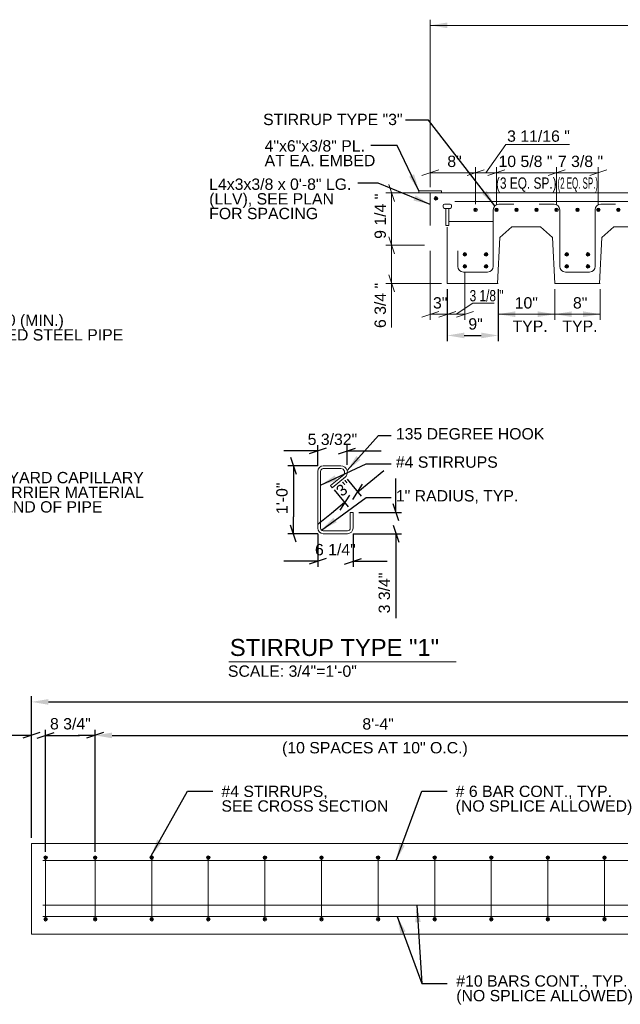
# Model space of a CAD drawing. Header units: inches. Extents: x 7536 to 7977, y 14815 to 15124.
# Tile 2 of 8: x 7638 to 7744, y 14839 to 15013. Entities that reach past the tile are written whole.
import ezdxf
from ezdxf.enums import TextEntityAlignment as Align

# ---------------------------------------------------------------- set-up
doc = ezdxf.new("R2010")
doc.units = ezdxf.units.IN
doc.header["$LTSCALE"] = 12
doc.header["$MEASUREMENT"] = 0
for name, color, linetype, lineweight in [('G-ANNO-DIM', 1, 'Continuous', 0), ('G-ANNO-TEXT', 7, 'Continuous', 0), ('S-BEAM-PRIM', 214, 'Continuous', 13), ('S-REIN-RBAR', 5, 'Continuous', 13)]:
    doc.layers.add(name, color=color, linetype=linetype, lineweight=lineweight)
doc.styles.add("1 2 1'-0", font='arial.ttf', dxfattribs={"height": 3})
doc.styles.add("3 4 1'-0", font='arial.ttf', dxfattribs={"height": 2})
doc.dimstyles.new("3 4 1'-0", dxfattribs={"dimtxt": 2, "dimasz": 3, "dimexe": 1, "dimexo": 1, "dimgap": 1, "dimtad": 1, "dimdec": 4, "dimzin": 11, "dimdsep": 46, "dimlunit": 4, "dimtxsty": "3 4 1'-0", "dimblk": '_Oblique_0.3', "dimcen": 0.09, "dimadec": 4, "dimazin": 3, "dimtfac": 1, "dimtdec": 4, "dimtofl": 0, "dimtmove": 0, "dimatfit": 3, "dimfxl": 1, "dimfrac": 2, "dimtzin": 11, "dimarcsym": 0})

# ---------------------------------------------------------------- blocks, each defined once
blk = doc.blocks.new('REINFDOT')
for radius in [0.00313, 0.00187, 0.000625]:
    blk.add_circle((0, 0), radius)
blk = doc.blocks.new('REINF. DOT')
at = {"layer": 'S-REIN-RBAR', "xscale": 100, "yscale": 100, "zscale": 100, "rotation": 90.00000000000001}
blk.add_blockref('REINFDOT', (36.53, 24.59), dxfattribs=at)
blk = doc.blocks.new('*U12')
at = {"layer": 'S-REIN-RBAR'}
for p, q in [((-6.75, 6), (-4.13, 6)), ((4.12, 6), (6.75, 6)), ((-3.12, 5), (-3.12, -5)), ((3.13, -5), (3.13, 5)), ((-2.12, -6), (2.13, -6))]:
    blk.add_line(p, q, dxfattribs=at)
at = {"layer": 'S-REIN-RBAR', "extrusion": (0, 0, -1)}
for centre, start, end in [((4.12, 5), 90, 180), ((-4.13, 5), 0, 90)]:
    blk.add_arc(centre, 1, start, end, dxfattribs=at)
at = {"layer": 'S-REIN-RBAR'}
for centre, start, end in [((-2.12, -5), 180, 270), ((2.13, -5), 270, 0)]:
    blk.add_arc(centre, 1, start, end, dxfattribs=at)
blk = doc.blocks.new('*U13')
at = {"layer": 'S-REIN-RBAR'}
for p, q in [((4.94, 6), (2.32, 6)), ((1.32, 5), (1.32, -5)), ((-4.94, -5), (-4.94, -2.25)), ((0.32, -6), (-3.94, -6))]:
    blk.add_line(p, q, dxfattribs=at)
at = {"layer": 'S-REIN-RBAR', "extrusion": (0, 0, -1)}
blk.add_arc((-2.32, 5), 1, 0, 90, dxfattribs=at)
at = {"layer": 'S-REIN-RBAR'}
for centre, start, end in [((-3.94, -5), 180, 270), ((0.32, -5), 270, 0)]:
    blk.add_arc(centre, 1, start, end, dxfattribs=at)
blk = doc.blocks.new('*U15')
at = {"layer": 'G-ANNO-TEXT'}
for p, q in [((-0.25, 1.87), (-0.25, -1.13)), ((-0.75, -1.38), (-0.75, -1.63)), ((-0.5, -1.13), (0.5, -1.13)), ((0.75, -1.38), (0.75, -1.63)), ((-0.5, -1.88), (0.5, -1.88))]:
    blk.add_line(p, q, dxfattribs=at)
at = {"layer": 'G-ANNO-TEXT', "flags": 128}
blk.add_lwpolyline([(-0.25, 1.87), (0.25, 1.87), (0.25, -1.13)], dxfattribs=at)
at = {"layer": 'G-ANNO-TEXT', "extrusion": (0, 0, -1)}
for centre, start, end in [((0.5, -1.38), 0, 90), ((0.5, -1.63), 270, 0), ((-0.5, -1.38), 90, 180), ((-0.5, -1.63), 180, 270)]:
    blk.add_arc(centre, 0.25, start, end, dxfattribs=at)
blk = doc.blocks.new('*D21')
at = {"layer": 'Defpoints', "color": 0, "lineweight": 0, "transparency": 16777216}
for p in [(7713.73, 14965.99), (7722.73, 14965.99, 0), (7722.73, 14956.79)]:
    blk.add_point(p, dxfattribs=at)
at = {"layer": 'G-ANNO-DIM', "color": 0, "lineweight": -2, "transparency": 16777216}
for p, q in [((7713.73, 14964.99), (7713.73, 14955.79)), ((7722.73, 14964.99), (7722.73, 14955.79)), ((7716.73, 14956.79), (7719.73, 14956.79))]:
    blk.add_line(p, q, dxfattribs=at)
at = {"layer": 'G-ANNO-DIM', "color": 0, "lineweight": 0, "transparency": 16777216}
for points in [[(7716.73, 14957.29), (7716.73, 14956.29), (7713.73, 14956.79)], [(7719.73, 14957.29), (7719.73, 14956.29), (7722.73, 14956.79)]]:
    blk.add_solid(points, dxfattribs=at)
at = {"layer": 'G-ANNO-DIM', "color": 0, "transparency": 16777216, "insert": (7718.73, 14958.81), "char_height": 2, "attachment_point": 5, "style": "3 4 1'-0"}
blk.add_mtext('9"', dxfattribs=at)
blk = doc.blocks.new('_Oblique_0.3')
at = {"color": 0, "linetype": 'ByBlock', "lineweight": -2}
for p, q in [((0, 0), (-1, 0)), ((0.5, 0.167), (-0.5, -0.167))]:
    blk.add_line(p, q, dxfattribs=at)
blk = doc.blocks.new('REINF. DOT_1')
at = {"layer": 'S-REIN-RBAR', "extrusion": (0, 0, -1), "xscale": 100, "yscale": -100, "zscale": 100, "rotation": 90}
blk.add_blockref('REINFDOT', (-36.53, 24.59), dxfattribs=at)
blk = doc.blocks.new('REINF. DOT_2')
at = {"layer": 'S-REIN-RBAR', "xscale": 100, "yscale": 100, "zscale": 100, "rotation": 90.00000000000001}
blk.add_blockref('REINFDOT', (36.53, 24.59), dxfattribs=at)
blk = doc.blocks.new('*U31')
at = {"layer": 'S-REIN-RBAR'}
blk.add_line((0, -5.44, 0), (0, 5.44, 0), dxfattribs=at)
at = {"layer": 'S-REIN-RBAR', "extrusion": (0, 0, -1), "rotation": 165}
blk.add_blockref('REINF. DOT_1', (41.65, 19.74, 0), dxfattribs=at)
at = {"layer": 'S-REIN-RBAR', "rotation": 345}
blk.add_blockref('REINF. DOT_2', (-41.65, -19.74, 0), dxfattribs=at)
blk = doc.blocks.new('*D39')
at = {"layer": 'Defpoints', "color": 0, "lineweight": 0, "transparency": 16777216}
for p in [(7640.26, 14886.11), (7640.26, 14866.99), (7642.76, 14864.51)]:
    blk.add_point(p, dxfattribs=at)
at = {"layer": 'G-ANNO-DIM', "color": 0, "lineweight": -2, "transparency": 16777216}
for p, q in [((7637.26, 14886.11), (7625.27, 14886.11)), ((7640.26, 14867.99), (7640.26, 14887.11)), ((7642.76, 14865.51), (7642.76, 14887.11)), ((7645.76, 14886.11), (7648.76, 14886.11))]:
    blk.add_line(p, q, dxfattribs=at)
at = {"layer": 'G-ANNO-DIM', "color": 0, "lineweight": -2, "transparency": 16777216, "xscale": 3, "yscale": 3, "zscale": 3}
blk.add_blockref('_Oblique_0.3', (7640.26, 14886.11), dxfattribs=at)
at = {"layer": 'G-ANNO-DIM', "color": 0, "lineweight": -2, "transparency": 16777216, "xscale": 3, "yscale": 3, "zscale": 3, "rotation": 180}
blk.add_blockref('_Oblique_0.3', (7642.76, 14886.11), dxfattribs=at)
at = {"layer": 'G-ANNO-DIM', "color": 0, "transparency": 16777216, "insert": (7629.77, 14888.15), "char_height": 2, "attachment_point": 5, "style": "3 4 1'-0"}
blk.add_mtext('2 1/2"', dxfattribs=at)
blk = doc.blocks.new('*D42')
at = {"layer": 'Defpoints', "color": 0, "lineweight": 0, "transparency": 16777216}
for p in [(7958.26, 14892.03), (7640.26, 14866.99), (7958.26, 14866.99)]:
    blk.add_point(p, dxfattribs=at)
at = {"layer": 'G-ANNO-DIM', "color": 0, "lineweight": -2, "transparency": 16777216}
for p, q in [((7640.26, 14867.99), (7640.26, 14893.03)), ((7958.26, 14867.99), (7958.26, 14893.03)), ((7643.26, 14892.03), (7955.26, 14892.03))]:
    blk.add_line(p, q, dxfattribs=at)
at = {"layer": 'G-ANNO-DIM', "color": 0, "lineweight": 0, "transparency": 16777216}
for points in [[(7643.26, 14892.53), (7643.26, 14891.53), (7640.26, 14892.03)], [(7955.26, 14892.53), (7955.26, 14891.53), (7958.26, 14892.03)]]:
    blk.add_solid(points, dxfattribs=at)
at = {"layer": 'G-ANNO-DIM', "color": 0, "transparency": 16777216, "insert": (7799.26, 14894.05), "char_height": 2, "attachment_point": 5, "style": "3 4 1'-0"}
blk.add_mtext('26\'-6"', dxfattribs=at)
blk = doc.blocks.new('*D43')
at = {"layer": 'Defpoints', "color": 0, "lineweight": 0, "transparency": 16777216}
for p in [(7691.84, 14933.76), (7686.55, 14921.76), (7691.84, 14921.76)]:
    blk.add_point(p, dxfattribs=at)
at = {"layer": 'G-ANNO-DIM', "color": 0, "lineweight": -2, "transparency": 16777216}
for p, q in [((7690.84, 14933.76), (7685.55, 14933.76)), ((7686.55, 14930.76), (7686.55, 14924.76)), ((7690.84, 14921.76), (7685.55, 14921.76))]:
    blk.add_line(p, q, dxfattribs=at)
at = {"layer": 'G-ANNO-DIM', "color": 0, "lineweight": -2, "transparency": 16777216, "xscale": 3, "yscale": 3, "zscale": 3}
for p, rotation in [((7686.55, 14933.76), 90), ((7686.55, 14921.76), 270)]:
    blk.add_blockref('_Oblique_0.3', p, dxfattribs=dict(at, rotation=rotation))
at = {"layer": 'G-ANNO-DIM', "color": 0, "transparency": 16777216, "insert": (7684.53, 14928.01), "char_height": 2, "attachment_point": 5, "rotation": 90, "style": "3 4 1'-0"}
blk.add_mtext('1\'-0"', dxfattribs=at)
blk = doc.blocks.new('*D44')
at = {"layer": 'Defpoints', "color": 0, "lineweight": 0, "transparency": 16777216}
for p in [(7690.84, 14922.76), (7697.09, 14922.76), (7697.09, 14916.9)]:
    blk.add_point(p, dxfattribs=at)
at = {"layer": 'G-ANNO-DIM', "color": 0, "lineweight": -2, "transparency": 16777216}
for p, q in [((7690.84, 14921.76), (7690.84, 14915.9)), ((7697.09, 14921.76), (7697.09, 14915.9)), ((7687.84, 14916.9), (7684.84, 14916.9)), ((7700.09, 14916.9), (7703.09, 14916.9))]:
    blk.add_line(p, q, dxfattribs=at)
at = {"layer": 'G-ANNO-DIM', "color": 0, "lineweight": -2, "transparency": 16777216, "xscale": 3, "yscale": 3, "zscale": 3}
blk.add_blockref('_Oblique_0.3', (7690.84, 14916.9), dxfattribs=at)
at = {"layer": 'G-ANNO-DIM', "color": 0, "lineweight": -2, "transparency": 16777216, "xscale": 3, "yscale": 3, "zscale": 3, "rotation": 180}
blk.add_blockref('_Oblique_0.3', (7697.09, 14916.9), dxfattribs=at)
at = {"layer": 'G-ANNO-DIM', "color": 0, "transparency": 16777216, "insert": (7693.96, 14918.93), "char_height": 2, "attachment_point": 5, "style": "3 4 1'-0"}
blk.add_mtext('6 1/4"', dxfattribs=at)
blk = doc.blocks.new('*D45')
at = {"layer": 'Defpoints', "color": 0, "lineweight": 0, "transparency": 16777216}
for p in [(7697.09, 14925.51), (7704.66, 14925.51), (7696.09, 14921.76)]:
    blk.add_point(p, dxfattribs=at)
at = {"layer": 'G-ANNO-DIM', "color": 0, "lineweight": -2, "transparency": 16777216}
for p, q in [((7704.66, 14928.51), (7704.66, 14931.51)), ((7698.09, 14925.51), (7705.66, 14925.51)), ((7697.09, 14921.76), (7705.66, 14921.76)), ((7704.66, 14918.76), (7704.66, 14906.8))]:
    blk.add_line(p, q, dxfattribs=at)
at = {"layer": 'G-ANNO-DIM', "color": 0, "lineweight": -2, "transparency": 16777216, "xscale": 3, "yscale": 3, "zscale": 3}
for p, rotation in [((7704.66, 14925.51), 270), ((7704.66, 14921.76), 90)]:
    blk.add_blockref('_Oblique_0.3', p, dxfattribs=dict(at, rotation=rotation))
at = {"layer": 'G-ANNO-DIM', "color": 0, "transparency": 16777216, "insert": (7702.62, 14911.28), "char_height": 2, "attachment_point": 5, "rotation": 90, "style": "3 4 1'-0"}
blk.add_mtext('3 3/4"', dxfattribs=at)
blk = doc.blocks.new('*D46')
at = {"layer": 'Defpoints', "color": 0, "lineweight": 0, "transparency": 16777216}
for p in [(7696.04, 14936.38), (7690.84, 14932.76), (7696.04, 14932.94)]:
    blk.add_point(p, dxfattribs=at)
at = {"layer": 'G-ANNO-DIM', "color": 0, "lineweight": -2, "transparency": 16777216}
for p, q in [((7687.84, 14936.38), (7684.84, 14936.38)), ((7690.84, 14933.76), (7690.84, 14937.38)), ((7696.04, 14933.94), (7696.04, 14937.38)), ((7699.04, 14936.38), (7702.04, 14936.38))]:
    blk.add_line(p, q, dxfattribs=at)
at = {"layer": 'G-ANNO-DIM', "color": 0, "lineweight": -2, "transparency": 16777216, "xscale": 3, "yscale": 3, "zscale": 3}
blk.add_blockref('_Oblique_0.3', (7690.84, 14936.38), dxfattribs=at)
at = {"layer": 'G-ANNO-DIM', "color": 0, "lineweight": -2, "transparency": 16777216, "xscale": 3, "yscale": 3, "zscale": 3, "rotation": 180}
blk.add_blockref('_Oblique_0.3', (7696.04, 14936.38), dxfattribs=at)
at = {"layer": 'G-ANNO-DIM', "color": 0, "transparency": 16777216, "insert": (7693.44, 14938.42), "char_height": 2, "attachment_point": 5, "style": "3 4 1'-0"}
blk.add_mtext('5 3/32"', dxfattribs=at)
blk = doc.blocks.new('*D52')
at = {"layer": 'Defpoints', "color": 0, "lineweight": 0, "transparency": 16777216}
for p in [(7695.43, 14932.18), (7693.11, 14930.28), (7697.91, 14929.15)]:
    blk.add_point(p, dxfattribs=at)
at = {"layer": 'G-ANNO-DIM', "color": 0, "lineweight": -2, "transparency": 16777216}
for p, q in [((7700.23, 14931.05), (7702.55, 14932.95)), ((7696.06, 14931.4), (7698.54, 14928.38)), ((7693.74, 14929.51), (7696.22, 14926.48)), ((7693.26, 14925.35), (7690.94, 14923.45))]:
    blk.add_line(p, q, dxfattribs=at)
at = {"layer": 'G-ANNO-DIM', "color": 0, "lineweight": -2, "transparency": 16777216, "xscale": 3, "yscale": 3, "zscale": 3}
for p, rotation in [((7697.91, 14929.15), 219.2830483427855), ((7695.59, 14927.25), 39.28304834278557)]:
    blk.add_blockref('_Oblique_0.3', p, dxfattribs=dict(at, rotation=rotation))
at = {"layer": 'G-ANNO-DIM', "color": 0, "transparency": 16777216, "insert": (7695.47, 14929.77), "char_height": 2, "attachment_point": 5, "rotation": 39.283, "style": "3 4 1'-0"}
blk.add_mtext('3"', dxfattribs=at)
blk = doc.blocks.new('*U53')
at = {"layer": 'S-REIN-RBAR'}
for p, q in [((-2.13, 6, -2.64), (0.97, 6, -2.64)), ((-2.13, 5.5, -2.64), (0.97, 5.5, -2.64)), ((-3.13, -5, -2.64), (-3.13, 5, -2.64)), ((-2.63, -5, -2.64), (-2.63, 5, -2.64)), ((1.47, 4.42, -2.64), (-0.85, 2.52, -2.64)), ((1.78, 4.03, -2.64), (-0.54, 2.13, -2.64)), ((-0.85, 2.52, 2.64), (-0.54, 2.13, 2.64)), ((2.62, -2.25, -2.64), (2.62, -5, -2.64)), ((2.62, -2.25, 2.64), (3.12, -2.25, 2.64)), ((3.12, -2.25, -2.64), (3.12, -5, -2.64)), ((2.12, -5.5, -2.64), (-2.13, -5.5, -2.64)), ((2.12, -6, -2.64), (-2.13, -6, -2.64))]:
    blk.add_line(p, q, dxfattribs=at)
at = {"layer": 'S-REIN-RBAR', "extrusion": (0, 0, -1)}
for centre, radius, start, end in [((2.12, 5, 2.64), 1, 0, 90), ((2.12, 5, 2.64), 0.5, 0, 90), ((-0.97, 4.85, -2.64), 1.15, 90, 236.4339), ((-0.97, 4.85, -2.64), 0.653, 90, 236.4339), ((2.12, -5, 2.64), 1, 270, 0), ((2.12, -5, 2.64), 0.5, 270, 0), ((-2.13, -5, 2.64), 0.5, 180, 270), ((-2.13, -5, 2.64), 1, 180, 270)]:
    blk.add_arc(centre, radius, start, end, dxfattribs=at)
blk = doc.blocks.new('*D54')
at = {"layer": 'Defpoints', "color": 0, "lineweight": 0, "transparency": 16777216}
for p in [(7651.51, 14886.11), (7642.76, 14864.51), (7651.51, 14864.51)]:
    blk.add_point(p, dxfattribs=at)
at = {"layer": 'G-ANNO-DIM', "color": 0, "lineweight": -2, "transparency": 16777216}
for p, q in [((7642.76, 14865.51), (7642.76, 14887.11)), ((7645.76, 14886.11), (7648.51, 14886.11)), ((7651.51, 14865.51), (7651.51, 14887.11))]:
    blk.add_line(p, q, dxfattribs=at)
at = {"layer": 'G-ANNO-DIM', "color": 0, "lineweight": -2, "transparency": 16777216, "xscale": 3, "yscale": 3, "zscale": 3, "rotation": 180}
blk.add_blockref('_Oblique_0.3', (7642.76, 14886.11), dxfattribs=at)
at = {"layer": 'G-ANNO-DIM', "color": 0, "lineweight": -2, "transparency": 16777216, "xscale": 3, "yscale": 3, "zscale": 3}
blk.add_blockref('_Oblique_0.3', (7651.51, 14886.11), dxfattribs=at)
at = {"layer": 'G-ANNO-DIM', "color": 0, "transparency": 16777216, "insert": (7647.14, 14888.15), "char_height": 2, "attachment_point": 5, "style": "3 4 1'-0"}
blk.add_mtext('8 3/4"', dxfattribs=at)
blk = doc.blocks.new('*D55')
at = {"layer": 'Defpoints', "color": 0, "lineweight": 0, "transparency": 16777216}
for p in [(7751.51, 14886.11), (7651.51, 14864.51), (7751.51, 14864.51)]:
    blk.add_point(p, dxfattribs=at)
at = {"layer": 'G-ANNO-DIM', "color": 0, "lineweight": -2, "transparency": 16777216}
for p, q in [((7651.51, 14865.51), (7651.51, 14887.11)), ((7654.51, 14886.11), (7748.51, 14886.11)), ((7751.51, 14865.51), (7751.51, 14887.11))]:
    blk.add_line(p, q, dxfattribs=at)
at = {"layer": 'G-ANNO-DIM', "color": 0, "lineweight": 0, "transparency": 16777216}
for points in [[(7654.51, 14886.61), (7654.51, 14885.61), (7651.51, 14886.11)], [(7748.51, 14886.61), (7748.51, 14885.61), (7751.51, 14886.11)]]:
    blk.add_solid(points, dxfattribs=at)
at = {"layer": 'G-ANNO-DIM', "color": 0, "transparency": 16777216, "insert": (7701.51, 14888.13), "char_height": 2, "attachment_point": 5, "style": "3 4 1'-0"}
blk.add_mtext('8\'-4"', dxfattribs=at)

msp = doc.modelspace()

# ---------------------------------------------------------------- linework, layer by layer
at = {"layer": 'G-ANNO-DIM'}
for p, q in [((7710.73123, 14982.99095, -5.27953), (7710.73123, 15012.59066, -5.27953)), ((7710.73123, 15011.59066, -5.27953), (7833.10623, 15011.59066, -5.27953)), ((7720.57498, 14985.55402), (7724.07199, 14990.51828)), ((7735.32963, 14990.51828), (7724.07199, 14990.51828)), ((7709.23123, 14985.05402, -5.27953), (7712.23123, 14986.05402, -5.27953)), ((7710.73123, 14982.99095, -5.27953), (7710.73123, 14986.55402, -5.27953)), ((7710.73123, 14985.55402, -5.27953), (7718.73123, 14985.55402, -5.27953)), ((7717.23123, 14985.05402), (7720.23123, 14986.05402)), ((7720.23123, 14986.05402, -5.27953), (7717.23123, 14985.05402, -5.27953)), ((7718.73123, 14979.99095), (7718.73123, 14986.55402)), ((7718.73123, 14979.99095, -5.27953), (7718.73123, 14986.55402, -5.27953)), ((7722.41873, 14985.55402), (7718.73123, 14985.55402)), ((7723.91873, 14986.05402), (7720.91873, 14985.05402)), ((7720.91873, 14985.05402, -1.7598), (7723.91873, 14986.05402, -1.7598)), ((7722.41873, 14979.99095), (7722.41873, 14986.55402)), ((7722.41873, 14979.99095, -1.7598), (7722.41873, 14986.55402, -1.7598)), ((7722.8529, 14985.55402, -1.7598), (7722.41873, 14985.55402, -1.7598)), ((7722.41873, 14985.55402, -1.7598), (7733.04373, 14985.55402, -1.7598)), ((7731.54373, 14985.05402), (7734.54373, 14986.05402)), ((7734.54373, 14986.05402, -1.7598), (7731.54373, 14985.05402, -1.7598)), ((7733.04373, 14979.99095), (7733.04373, 14986.55402)), ((7733.04373, 14979.99095, -1.7598), (7733.04373, 14986.55402, -1.7598)), ((7733.35272, 14985.55402), (7733.04373, 14985.55402)), ((7733.04373, 14985.55402), (7740.41873, 14985.55402)), ((7741.91873, 14986.05402), (7738.91873, 14985.05402)), ((7740.41873, 14979.99095), (7740.41873, 14986.55402)), ((7703.38703, 14983.49095, -5.27953), (7704.38703, 14980.49095, -5.27953)), ((7709.73123, 14981.99095, -5.27953), (7702.88703, 14981.99095, -5.27953)), ((7703.88703, 14981.77796, -5.27953), (7703.88703, 14981.99095, -5.27953)), ((7703.88703, 14981.99095, -5.27953), (7703.88703, 14972.74095, -5.27953)), ((7709.73123, 14972.74095, -5.27953), (7702.88703, 14972.74095, -5.27953)), ((7704.38703, 14971.24095, -5.27953), (7703.38703, 14974.24095, -5.27953)), ((7703.38703, 14974.24095, -5.27953), (7704.38703, 14971.24095, -5.27953)), ((7703.88703, 14965.99095, -5.27953), (7703.88703, 14972.74095, -5.27953)), ((7710.73123, 14971.74095, -5.27953), (7710.73123, 14959.5481, -5.27953)), ((7716.84123, 14967.99095, -5.27951), (7716.84123, 14959.5481, -5.27951)), ((7712.73123, 14965.99095, -5.27953), (7702.88703, 14965.99095, -5.27953)), ((7704.38703, 14964.49095, -5.27953), (7703.38703, 14967.49095, -5.27953)), ((7703.88703, 14958.16921, -5.27953), (7703.88703, 14965.99095, -5.27953)), ((7713.73123, 14964.99095, -5.27953), (7713.73123, 14959.5481, -5.27953)), ((7713.73123, 14964.99095, -5.27953), (7713.73123, 14959.5481, -5.27953)), ((7713.73123, 14964.99095, -5.27951), (7713.73123, 14959.5481, -5.27951)), ((7722.73123, 14964.99095, -5.27953), (7722.73123, 14959.5481, -5.27953)), ((7722.73123, 14964.99095, -5.27951), (7722.73123, 14959.5481, -5.27951)), ((7732.73123, 14964.99095, -5.27951), (7732.73123, 14959.5481, -5.27951)), ((7732.73123, 14964.99095, -5.27951), (7732.73123, 14959.5481, -5.27951)), ((7740.73123, 14964.99095, -5.27951), (7740.73123, 14959.5481, -5.27951)), ((7715.28623, 14960.5481), (7718.25269, 14962.5126)), ((7722.04622, 14962.5126, -5.27951), (7718.25269, 14962.5126, -5.27951)), ((7709.23123, 14960.0481, -5.27953), (7712.23123, 14961.0481, -5.27953)), ((7713.73123, 14960.5481, -5.27953), (7710.73123, 14960.5481, -5.27953)), ((7712.23123, 14960.0481, -5.27953), (7715.23123, 14961.0481, -5.27953)), ((7712.23123, 14960.0481, -5.27951), (7715.23123, 14961.0481, -5.27951)), ((7713.68761, 14960.5481, -5.27953), (7713.73123, 14960.5481, -5.27953)), ((7716.84123, 14960.5481, -5.27951), (7713.73123, 14960.5481, -5.27951)), ((7718.34123, 14961.0481, -5.27951), (7715.34123, 14960.0481, -5.27951)), ((7722.73123, 14960.5481, -5.27951), (7732.73123, 14960.5481, -5.27951)), ((7732.73123, 14960.5481, -5.27951), (7740.73123, 14960.5481, -5.27951))]:
    msp.add_line(p, q, dxfattribs=at)
for points in [[(7713.73123, 15011.09066, -5.27953), (7710.73123, 15011.59066, -5.27953), (7713.73123, 15012.09066, -5.27953)], [(7725.73123, 14960.0481, -5.27951), (7722.73123, 14960.5481, -5.27951), (7725.73123, 14961.0481, -5.27951)], [(7735.73123, 14960.0481, -5.27951), (7732.73123, 14960.5481, -5.27951), (7735.73123, 14961.0481, -5.27951)]]:
    msp.add_solid(points, dxfattribs=at)
at = {"layer": 'G-ANNO-DIM', "extrusion": (0, 0, -1)}
for points in [[(-7729.73123, 14961.0481, 5.27951), (-7732.73123, 14960.5481, 5.27951), (-7729.73123, 14960.0481, 5.27951)], [(-7737.73123, 14961.0481, 5.27951), (-7740.73123, 14960.5481, 5.27951), (-7737.73123, 14960.0481, 5.27951)]]:
    msp.add_solid(points, dxfattribs=at)
at = {"layer": 'G-ANNO-TEXT'}
for p, q in [((7710.73123, 14981.99095, -5.27953), (7710.73123, 14976.24095, -5.27953)), ((7710.73123, 14981.99095, -5.27953), (7830.10623, 14981.99095, -5.27953)), ((7713.73123, 14965.99095, -5.27953), (7713.73123, 14975.92895, -5.27953)), ((7723.03808, 14974.1094, -5.27951), (7725.13944, 14975.99095, -5.27951)), ((7725.13944, 14975.99095, -5.27951), (7730.2044, 14975.99095, -5.27951)), ((7732.30576, 14974.1094, -5.27951), (7730.2044, 14975.99095, -5.27951)), ((7741.03808, 14974.1094, -5.27951), (7743.13944, 14975.99095, -5.27951)), ((7743.13944, 14975.99095, -5.27951), (7748.2044, 14975.99095, -5.27951)), ((7722.61261, 14965.99095, -5.27951), (7723.03808, 14974.1094, -5.27951)), ((7732.73123, 14965.99095, -5.27951), (7732.30576, 14974.1094, -5.27951)), ((7740.61261, 14965.99095, -5.27951), (7741.03808, 14974.1094, -5.27951)), ((7713.73123, 14965.99095, -5.27951), (7722.73123, 14965.99095, -5.27951)), ((7732.73123, 14965.99095, -5.27951), (7740.73123, 14965.99095, -5.27951))]:
    msp.add_line(p, q, dxfattribs=at)
at = {"layer": 'G-ANNO-TEXT', "color": 7, "linetype": 'Continuous', "lineweight": 13}
msp.add_line((7675.13801, 14899.1399, -3.51967), (7715.32693, 14899.1399, -3.51967), dxfattribs=at)
at = {"layer": 'G-ANNO-TEXT'}
msp.add_3dface([(7708.73123, 14982.36595, 3.51972), (7712.73123, 14982.36595, 3.51972), (7712.73123, 14981.99095, 3.51972), (7708.73123, 14981.99095, 3.51972)], dxfattribs=at)
at = {"layer": 'S-BEAM-PRIM'}
msp.add_3dface([(7640.26193, 14866.98845), (7640.26193, 14850.98845), (7958.26193, 14850.98845), (7958.26193, 14866.98845)], dxfattribs=at)
at = {"layer": 'S-REIN-RBAR'}
for p, q in [((7715.06869, 14980.49095), (7827.79348, 14980.49095)), ((7713.98123, 14976.95498), (7721.86023, 14976.95498, -5.27951)), ((7642.26193, 14863.98845), (7956.26193, 14863.98845)), ((7642.26193, 14856.11345), (7956.26193, 14856.11345)), ((7642.26193, 14854.11345), (7956.26193, 14854.11345))]:
    msp.add_line(p, q, dxfattribs=at)

# ---------------------------------------------------------------- block references
at = {"layer": 'G-ANNO-TEXT', "rotation": 180}
msp.add_blockref('*U15', (7713.73123, 14978.11594, -1.7598), dxfattribs=at)
at = {"layer": 'S-REIN-RBAR', "rotation": 180}
for p in [(7748.25777, 15005.5979, -1.7598), (7755.26463, 15003.58038, -1.7598), (7758.95213, 15003.58038, -1.7598), (7762.49373, 15003.58038, -1.7598), (7766.03533, 15003.58038, -1.7598), (7769.57713, 15003.58038, -1.7598), (7773.26463, 15003.58038, -1.7598), (7776.95213, 15003.58038, -1.7598), (7780.49373, 15003.58038, -1.7598), (7753.37463, 14995.70538, -1.7598), (7757.12463, 14995.70538, -1.7598), (7771.37463, 14995.70538, -1.7598), (7775.12463, 14995.70538, -1.7598), (7753.37463, 14993.58038, -1.7598), (7757.12463, 14993.58038, -1.7598), (7771.37463, 14993.58038, -1.7598), (7775.12463, 14993.58038, -1.7598)]:
    msp.add_blockref('REINF. DOT', p, dxfattribs=at)
at = {"layer": 'S-REIN-RBAR'}
for name, p in [('*U13', (7720.54372, 14973.99094, -5.27951)), ('*U12', (7736.73121, 14973.99095, -5.27951)), ('*U53', (7693.96348, 14927.75927, -2.63976)), ('*U31', (7642.76195, 14859.06685, -0.00002)), ('*U31', (7651.51195, 14859.06685, -0.00002)), ('*U31', (7661.51195, 14859.06685, -0.00002)), ('*U31', (7671.51195, 14859.06685, -0.00002)), ('*U31', (7681.51195, 14859.06685, -0.00002)), ('*U31', (7691.51195, 14859.06685, -0.00002)), ('*U31', (7701.51195, 14859.06685, -0.00002)), ('*U31', (7711.51195, 14859.06685, -0.00002)), ('*U31', (7721.51195, 14859.06685, -0.00002)), ('*U31', (7731.51195, 14859.06685, -0.00002)), ('*U31', (7741.51195, 14859.06685, -0.00002))]:
    msp.add_blockref(name, p, dxfattribs=at)

# ---------------------------------------------------------------- texts
at = {"layer": 'G-ANNO-DIM', "color": 7, "linetype": 'Continuous', "style": "3 4 1'-0"}
for s, p in [('3 11/16 "', (7729.85173, 14992.01936)), ('8"', (7715.01288, 14987.55402, -5.27953)), ('10 5/8 "', (7727.55412, 14987.55402, -1.7598)), ('7 3/8 "', (7737.27726, 14987.55402)), ('3"', (7712.48029, 14962.5481, -5.27953)), ('10"', (7727.69508, 14962.5481, -5.27951)), ('8"', (7737.21349, 14962.5481, -5.27951))]:
    msp.add_text(s, height=2, dxfattribs=at).set_placement(p, align=Align.MIDDLE_CENTER)
for s, p in [('9 1/4 "', (7701.88703, 14977.85342, -5.27953)), ('6 3/4 "', (7701.88703, 14962.09375, -5.27953))]:
    msp.add_text(s, height=2, rotation=90, dxfattribs=at).set_placement(p, align=Align.MIDDLE_CENTER)
at = {"layer": 'G-ANNO-DIM', "color": 7, "linetype": 'Continuous', "style": "3 4 1'-0", "width": 0.75}
msp.add_text('3 1/8 "', height=2, dxfattribs=at).set_placement((7720.67378, 14963.81411, -5.27951), align=Align.MIDDLE_CENTER)
at = {"layer": 'G-ANNO-TEXT', "color": 7, "linetype": 'Continuous', "lineweight": 13, "style": "1 2 1'-0"}
msp.add_text('STIRRUP TYPE "1"', height=3, dxfattribs=at).set_placement((7675.31274, 14900.15028, -3.51967))
at = {"layer": 'G-ANNO-TEXT', "color": 7, "char_height": 2, "attachment_point": 1, "style": "3 4 1'-0"}
for s, insert, line_spacing_factor in [('STIRRUP TYPE "3"', (7681.18929, 14995.96489), 0.6), ('4"x6"x3/8" PL.\\PAT EA. EMBED', (7681.45953, 14991.29188, 3.51972), 0.776524), ('\\H1x;\\W0.75;(3 EQ. SP.)', (7722.34004, 14984.71252), 0.6), ('\\H1x;\\W0.5;(2 EQ. SP.)', (7733.21751, 14984.71252), 0.6), ('L4x3x3/8 x 0\'-8" LG.\\P(LLV), SEE PLAN\\PFOR SPACING', (7671.66428, 14984.52117, 3.51972), 0.776524), ('12" SCH. 20 (MIN.)\\PGALVANIZED STEEL PIPE', (7622.01632, 14960.48684), 0.776524), ('TYP.', (7725.26979, 14959.42149), 0.6), ('TYP.', (7734.08397, 14959.42149), 0.6), ('135 DEGREE HOOK', (7704.64862, 14940.40844), 0.6), ('#4 STIRRUPS', (7704.64862, 14935.41318), 0.6), ('1/2 CUBIC YARD CAPILLARY\\PWATER BARRIER MATERIAL\\PAT OPEN END OF PIPE', (7622.07665, 14932.6707), 0.776524), ('1" RADIUS, TYP.', (7704.64862, 14929.4545), 0.6), ('(10 SPACES AT 10" O.C.)', (7684.53881, 14884.93631), 0.6), ('#4 STIRRUPS,\\PSEE CROSS SECTION', (7673.82397, 14877.22839), 0.776524), ('# 6 BAR CONT., TYP.\\P(NO SPLICE ALLOWED)', (7715.21809, 14877.22839), 0.776524), ('#10 BARS CONT., TYP.\\P(NO SPLICE ALLOWED)', (7715.32457, 14843.71363), 0.776524)]:
    msp.add_mtext(s, dxfattribs=dict(at, insert=insert, line_spacing_factor=line_spacing_factor))
at = {"layer": 'G-ANNO-TEXT', "color": 7, "linetype": 'Continuous', "lineweight": 0, "insert": (7686.36662, 14896.44096, -3.51967), "char_height": 2, "attachment_point": 8, "line_spacing_factor": 0.72, "style": "3 4 1'-0"}
msp.add_mtext('\\fArial|b0|i0|c00|p39;SCALE: 3/4"=1\'-0"', dxfattribs=at)

# ---------------------------------------------------------------- dimensions: what is measured, and where the dimension line sits
at = {"layer": 'G-ANNO-DIM'}
for base, p1, p2, picture, middle in [((7722.73123, 14956.7882, -5.27953), (7713.73123, 14965.99095, -5.27953), (7722.73123, 14965.99095, -5.27951), '*D21', (7718.72731, 14956.7882, -5.27953)), ((7697.08848, 14916.89518), (7690.83848, 14922.75929), (7697.08848, 14922.75929), '*D44', (7693.96348, 14916.89518))]:
    dim = msp.add_linear_dim(base=base, p1=p1, p2=p2, dimstyle="3 4 1'-0", dxfattribs=at)
    dim.commit()
    dim.dimension.update_dxf_attribs({"geometry": picture, "text_midpoint": middle, "dimtype": 160})
dim = msp.add_linear_dim(base=(7696.03591, 14936.38058), p1=(7690.83848, 14932.75929), p2=(7696.03591, 14932.93937), text='5 3/32"', dimstyle="3 4 1'-0", dxfattribs=at)
dim.commit()
dim.dimension.update_dxf_attribs({"geometry": '*D46', "text_midpoint": (7693.43719, 14936.38058), "dimtype": 160})
for base, p1, p2, angle, picture, middle in [((7686.54976, 14921.75929), (7691.83848, 14933.75929), (7691.83848, 14921.75929), 270, '*D43', (7686.54976, 14928.00947)), ((7697.90741, 14929.15071, -5.27951), (7693.10952, 14930.27958, -5.27951), (7695.43079, 14932.17838, -5.27951), 39.2830483, '*D52', (7696.74678, 14928.20132, -5.27951)), ((7704.6592, 14925.50929), (7696.08848, 14921.75929), (7697.08848, 14925.50929), 90, '*D45', (7704.6592, 14911.28043)), ((7640.26193, 14886.11259), (7642.76193, 14864.51126), (7640.26193, 14866.98845), 180, '*D39', (7629.76534, 14886.11259))]:
    dim = msp.add_linear_dim(base=base, p1=p1, p2=p2, angle=angle, dimstyle="3 4 1'-0", dxfattribs=at)
    dim.commit()
    dim.dimension.update_dxf_attribs({"geometry": picture, "text_midpoint": middle, "dimtype": 160})
for base, p1, p2, picture, middle in [((7958.26193, 14892.03234), (7640.26193, 14866.98845), (7958.26193, 14866.98845), '*D42', (7799.26193, 14894.05348)), ((7751.51193, 14886.11259), (7651.51193, 14864.51126), (7751.51193, 14864.51126), '*D55', (7701.51193, 14888.13374))]:
    dim = msp.add_linear_dim(base=base, p1=p1, p2=p2, dimstyle="3 4 1'-0", dxfattribs=at)
    dim.commit()
    dim.dimension.update_dxf_attribs({"geometry": picture, "text_midpoint": middle})
dim = msp.add_linear_dim(base=(7651.51193, 14886.11259), p1=(7642.76193, 14864.51126), p2=(7651.51193, 14864.51126), dimstyle="3 4 1'-0", override={"dimblk1": '_Oblique_0.3', "dimsah": 1}, dxfattribs=at)
dim.commit()
dim.dimension.update_dxf_attribs({"geometry": '*D54', "text_midpoint": (7647.13693, 14886.11259), "dimtype": 160})

# ---------------------------------------------------------------- leaders
at = {"layer": 'G-ANNO-TEXT'}
for points in [[(7722.15312, 14979.69806), (7710.42676, 14994.80993), (7706.35162, 14994.80993)], [(7708.73123, 14982.36595, 3.51972), (7704.8672, 14990.34721, 3.51972), (7700.25593, 14990.34721, 3.51972)], [(7710.73123, 14979.95363, 3.51972), (7701.51854, 14983.67962, 3.51972), (7697.90638, 14983.67962, 3.51972)], [(7696.03591, 14932.93937), (7701.60858, 14939.11867), (7703.83966, 14939.11867)], [(7691.33848, 14930.31427), (7699.37751, 14934.12342), (7703.83966, 14934.12342)], [(7691.48492, 14922.40573), (7699.37751, 14928.16474), (7703.83966, 14928.16474)], [(7661.43105, 14864.81311), (7667.8369, 14876.23362), (7672.29906, 14876.23362)], [(7704.71298, 14863.98845), (7709.23103, 14876.23362), (7713.69318, 14876.23362)], [(7708.36424, 14856.11345), (7709.23103, 14842.2462), (7713.69318, 14842.2462)], [(7704.87173, 14854.11345), (7709.23103, 14842.2462), (7713.69318, 14842.2462)]]:
    msp.add_leader(points, dimstyle="3 4 1'-0", override={"dimgap": 2}, dxfattribs=at)

doc.saveas('drawing.dxf')
